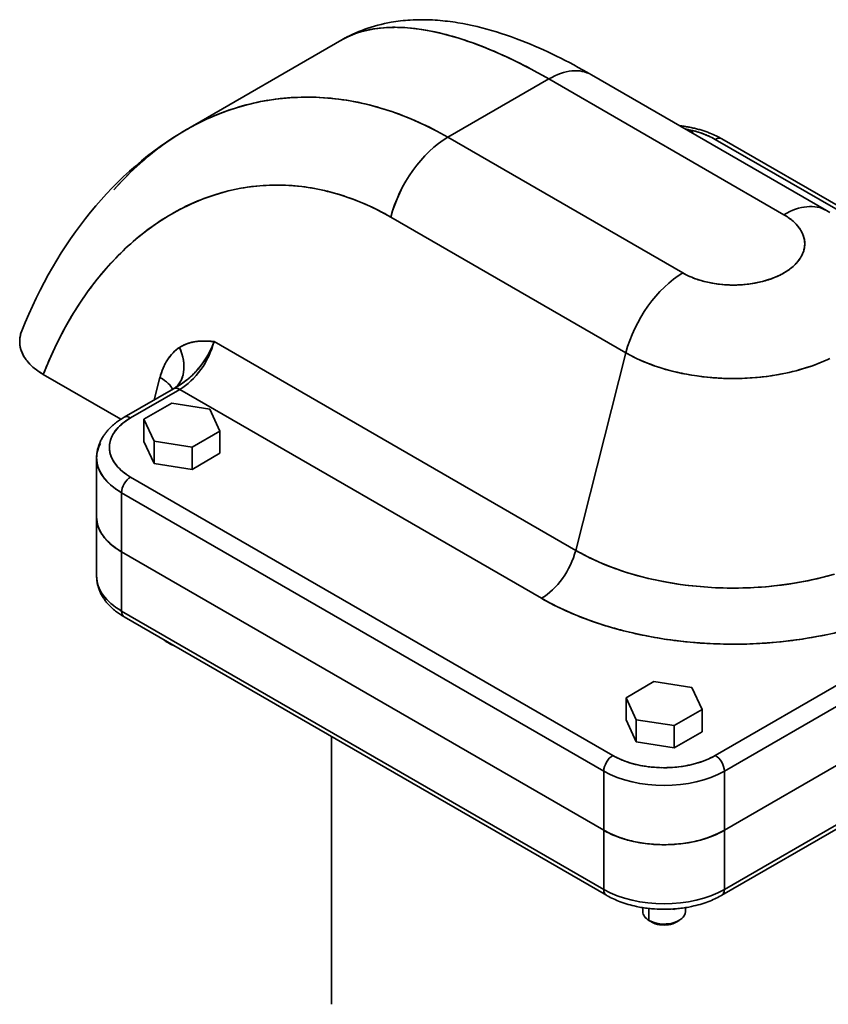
# Model space of a CAD drawing. Header units: inches. Extents: x 3928 to 5133, y 295 to 1597.
# Tile 11 of 12: x 4796 to 4986, y 1366 to 1597. Entities that reach past the tile are written whole.
import ezdxf

# ---------------------------------------------------------------- set-up
doc = ezdxf.new("R2010")
doc.units = ezdxf.units.IN
doc.header["$MEASUREMENT"] = 0

msp = doc.modelspace()

# ---------------------------------------------------------------- linework, layer by layer
at = {"color": 7, "lineweight": 35}
for p, q in [((4871.57, 1592.66), (4835.05, 1571.58)), ((4896.46, 1569.83), (4920.15, 1583.5)), ((4896.46, 1569.83), (4920.15, 1583.5)), ((4920.15, 1583.5), (4975.3, 1551.66)), ((4920.15, 1583.5), (4975.3, 1551.66)), ((4985.3, 1552.65), (4930.15, 1584.49)), ((4896.46, 1569.83), (4951.62, 1537.99)), ((4951.62, 1537.99), (4896.46, 1569.83)), ((4959.22, 1569.32), (5072.35, 1504)), ((5072.35, 1504), (4959.22, 1569.32)), ((5073.85, 1504.15), (4960.72, 1569.47)), ((4883.09, 1551.1), (4938.25, 1519.25)), ((4883.09, 1551.1), (4938.25, 1519.25)), ((4841.61, 1521.9), (4926.46, 1472.91)), ((4926.46, 1472.91), (4841.61, 1521.9)), ((4926.46, 1472.91), (4938.25, 1519.25)), ((4938.25, 1519.25), (4926.46, 1472.91)), ((4819.77, 1503.68), (4801.54, 1514.2)), ((4819.77, 1503.68), (4801.54, 1514.2)), ((4833.58, 1510.66), (4918.44, 1461.67)), ((4918.44, 1461.67), (4833.58, 1510.66)), ((4822.04, 1490.12), (4935.18, 1424.8)), ((4822.04, 1490.12), (4935.18, 1424.8)), ((4959.22, 1424.8), (5072.35, 1490.12)), ((4959.22, 1424.8), (5072.35, 1490.12)), ((4819.92, 1486.44), (4933.05, 1421.12)), ((4933.05, 1421.12), (4819.92, 1486.44)), ((4961.34, 1421.12), (5074.48, 1486.44)), ((5074.48, 1486.44), (4961.34, 1421.12)), ((4819.92, 1472.56), (4933.05, 1407.24)), ((4933.05, 1407.24), (4819.92, 1472.56)), ((4933.05, 1407.24), (4819.92, 1472.56)), ((4933.05, 1407.24), (4819.92, 1472.56)), ((4961.34, 1407.24), (5074.48, 1472.56)), ((5074.48, 1472.56), (4961.34, 1407.24)), ((5074.48, 1472.56), (4961.34, 1407.24)), ((5074.48, 1472.56), (4961.34, 1407.24)), ((4819.92, 1458.68), (4933.05, 1393.36)), ((4933.05, 1393.36), (4819.92, 1458.68)), ((4961.34, 1393.36), (5074.48, 1458.68)), ((5074.48, 1458.68), (4961.34, 1393.36)), ((4933.68, 1391.99), (4820.54, 1457.31)), ((5073.85, 1457.31), (4960.72, 1391.99)), ((4869.2, 1429.22), (4869.2, 1366.42))]:
    msp.add_line(p, q, dxfattribs=at)
at = {"color": 7, "lineweight": 35, "ltscale": 0.029754}
for p, q in [((4953.73, 1571.37), (4952.55, 1571.56)), ((4952.55, 1571.56), (4953.73, 1571.37))]:
    msp.add_line(p, q, dxfattribs=at)
at = {"color": 7, "lineweight": 35, "ltscale": 0.018714}
for p, q in [((4954.04, 1570.7), (4953.73, 1571.37)), ((4953.73, 1571.37), (4954.04, 1570.7))]:
    msp.add_line(p, q, dxfattribs=at)
at = {"color": 7, "lineweight": 35, "ltscale": 0.017853}
msp.add_line((4841.61, 1521.9), (4840.89, 1521.95), dxfattribs=at)
at = {"color": 7, "lineweight": 35, "ltscale": 0.135831}
msp.add_line((4828.92, 1513.48), (4827.58, 1508.21), dxfattribs=at)
msp.add_line((4828.92, 1513.48), (4827.58, 1508.21), dxfattribs=at)
at = {"color": 7, "lineweight": 35, "ltscale": 0.333275}
msp.add_line((4832.08, 1510.81), (4820.54, 1504.15), dxfattribs=at)
at = {"color": 7, "lineweight": 35, "ltscale": 0.333274}
for p, q in [((4822.04, 1504), (4833.58, 1510.66)), ((4833.58, 1510.66), (4822.04, 1504))]:
    msp.add_line(p, q, dxfattribs=at)
at = {"color": 7, "lineweight": 35, "ltscale": 0.003767}
msp.add_line((4832.08, 1510.81), (4832.21, 1510.89), dxfattribs=at)
at = {"color": 7, "lineweight": 35, "ltscale": 0.00095}
msp.add_line((4832.21, 1510.89), (4832.25, 1510.91), dxfattribs=at)
at = {"color": 7, "lineweight": 35, "ltscale": 0.001032}
msp.add_line((4832.45, 1511.06), (4832.43, 1511.03), dxfattribs=at)
at = {"color": 7, "lineweight": 35, "ltscale": 0.188562}
for p, q in [((4831.67, 1507.44), (4825.14, 1503.66)), ((4825.14, 1503.66), (4831.67, 1507.44)), ((4836.45, 1497.13), (4842.98, 1500.9)), ((4842.98, 1500.9), (4836.45, 1497.13)), ((4944.81, 1442.12), (4938.27, 1438.34)), ((4938.27, 1438.34), (4944.81, 1442.12)), ((4949.59, 1431.81), (4956.12, 1435.58)), ((4956.12, 1435.58), (4949.59, 1431.81)), ((4949.59, 1426.59), (4956.12, 1430.36)), ((4949.59, 1426.59), (4956.12, 1430.36))]:
    msp.add_line(p, q, dxfattribs=at)
at = {"color": 7, "lineweight": 35, "ltscale": 0.225725}
for p, q in [((4840.59, 1506.05), (4831.67, 1507.44)), ((4831.67, 1507.44), (4840.59, 1506.05)), ((4827.53, 1498.51), (4836.45, 1497.13)), ((4836.45, 1497.13), (4827.53, 1498.51)), ((4827.53, 1493.29), (4836.45, 1491.91)), ((4827.53, 1493.29), (4836.45, 1491.91)), ((4953.73, 1440.74), (4944.81, 1442.12)), ((4944.81, 1442.12), (4953.73, 1440.74)), ((4940.66, 1433.19), (4949.59, 1431.81)), ((4949.59, 1431.81), (4940.66, 1433.19)), ((4940.66, 1427.97), (4949.59, 1426.59)), ((4940.66, 1427.97), (4949.59, 1426.59))]:
    msp.add_line(p, q, dxfattribs=at)
at = {"color": 7, "lineweight": 35, "ltscale": 0.141982}
for p, q in [((4842.98, 1500.9), (4840.59, 1506.05)), ((4840.59, 1506.05), (4842.98, 1500.9)), ((4825.14, 1503.66), (4827.53, 1498.51)), ((4827.53, 1498.51), (4825.14, 1503.66))]:
    msp.add_line(p, q, dxfattribs=at)
at = {"color": 7, "lineweight": 35, "ltscale": 0.130637}
for p, q in [((4825.14, 1498.44), (4825.14, 1503.66)), ((4825.14, 1503.66), (4825.14, 1498.44))]:
    msp.add_line(p, q, dxfattribs=at)
at = {"color": 7, "lineweight": 35, "ltscale": 0.13064}
for p, q in [((4842.98, 1495.68), (4842.98, 1500.9)), ((4842.98, 1500.9), (4842.98, 1495.68)), ((4827.53, 1493.29), (4827.53, 1498.51)), ((4827.53, 1498.51), (4827.53, 1493.29)), ((4938.27, 1433.12), (4938.27, 1438.34)), ((4938.27, 1438.34), (4938.27, 1433.12))]:
    msp.add_line(p, q, dxfattribs=at)
at = {"color": 7, "lineweight": 35, "ltscale": 0.141984}
for p, q in [((4825.14, 1498.44), (4827.53, 1493.29)), ((4825.14, 1498.44), (4827.53, 1493.29)), ((4956.12, 1435.58), (4953.73, 1440.74)), ((4953.73, 1440.74), (4956.12, 1435.58)), ((4938.27, 1438.34), (4940.66, 1433.19)), ((4940.66, 1433.19), (4938.27, 1438.34))]:
    msp.add_line(p, q, dxfattribs=at)
at = {"color": 7, "lineweight": 35, "ltscale": 0.130641}
for p, q in [((4836.45, 1491.91), (4836.45, 1497.13)), ((4836.45, 1497.13), (4836.45, 1491.91))]:
    msp.add_line(p, q, dxfattribs=at)
at = {"color": 7, "lineweight": 35, "ltscale": 0.347009}
for p, q in [((4814.06, 1480.73), (4814.06, 1494.61)), ((4819.92, 1472.56), (4819.92, 1458.68)), ((4819.92, 1458.68), (4819.92, 1472.56))]:
    msp.add_line(p, q, dxfattribs=at)
at = {"color": 7, "lineweight": 35, "ltscale": 0.188563}
msp.add_line((4836.45, 1491.91), (4842.98, 1495.68), dxfattribs=at)
msp.add_line((4836.45, 1491.91), (4842.98, 1495.68), dxfattribs=at)
at = {"color": 7, "lineweight": 35, "ltscale": 0.347012}
for p, q in [((4819.92, 1486.44), (4819.92, 1472.56)), ((4819.92, 1472.56), (4819.92, 1486.44)), ((4814.06, 1466.85), (4814.06, 1480.73))]:
    msp.add_line(p, q, dxfattribs=at)
at = {"color": 7, "lineweight": 35, "ltscale": 0.00321}
msp.add_line((4830.52, 1451.42), (4830.52, 1451.54), dxfattribs=at)
msp.add_line((4830.52, 1451.42), (4830.52, 1451.54), dxfattribs=at)
at = {"color": 7, "lineweight": 35, "ltscale": 0.020412}
for p, q in [((4830.52, 1451.42), (4831.23, 1451.01)), ((4831.23, 1451.01), (4830.52, 1451.42))]:
    msp.add_line(p, q, dxfattribs=at)
at = {"color": 7, "lineweight": 35, "ltscale": 0.130638}
for p, q in [((4956.12, 1430.36), (4956.12, 1435.58)), ((4956.12, 1435.58), (4956.12, 1430.36)), ((4940.66, 1427.97), (4940.66, 1433.19)), ((4940.66, 1433.19), (4940.66, 1427.97)), ((4949.59, 1426.59), (4949.59, 1431.81)), ((4949.59, 1431.81), (4949.59, 1426.59))]:
    msp.add_line(p, q, dxfattribs=at)
at = {"color": 7, "lineweight": 35, "ltscale": 0.141983}
msp.add_line((4938.27, 1433.12), (4940.66, 1427.97), dxfattribs=at)
msp.add_line((4938.27, 1433.12), (4940.66, 1427.97), dxfattribs=at)
at = {"color": 7, "lineweight": 35, "ltscale": 0.347011}
for p, q in [((4933.05, 1407.24), (4933.05, 1421.12)), ((4933.05, 1407.24), (4933.05, 1421.12)), ((4961.34, 1421.12), (4961.34, 1407.24)), ((4961.34, 1407.24), (4961.34, 1421.12)), ((4933.05, 1393.36), (4933.05, 1407.24)), ((4933.05, 1393.36), (4933.05, 1407.24)), ((4961.34, 1407.24), (4961.34, 1393.36)), ((4961.34, 1393.36), (4961.34, 1407.24))]:
    msp.add_line(p, q, dxfattribs=at)
at = {"color": 7, "lineweight": 35, "ltscale": 0.024188}
for p, q in [((4942.2, 1389.1), (4942.2, 1388.14)), ((4952.2, 1389.1), (4952.2, 1388.14))]:
    msp.add_line(p, q, dxfattribs=at)
at = {"color": 7, "lineweight": 35, "ltscale": 0.070277}
msp.add_line((4943.66, 1386.1), (4943.66, 1388.91), dxfattribs=at)
msp.add_line((4943.66, 1386.1), (4943.66, 1388.91), dxfattribs=at)
at = {"color": 7, "lineweight": 35, "ltscale": 0.01142}
for p, q in [((4949.59, 1388.7), (4949.14, 1388.77)), ((4949.14, 1388.77), (4949.59, 1388.7))]:
    msp.add_line(p, q, dxfattribs=at)
at = {"color": 7, "lineweight": 35, "ltscale": 0.002516}
for p, q in [((4949.59, 1388.8), (4949.59, 1388.7)), ((4949.59, 1388.7), (4949.59, 1388.8))]:
    msp.add_line(p, q, dxfattribs=at)
at = {"color": 7, "lineweight": 35, "ltscale": 0.004398}
for p, q in [((4949.74, 1388.79), (4949.59, 1388.7)), ((4949.59, 1388.7), (4949.74, 1388.79))]:
    msp.add_line(p, q, dxfattribs=at)
at = {"color": 7, "lineweight": 35, "ltscale": 0.020414}
for p, q in [((4943.66, 1386.1), (4944.37, 1385.69)), ((4944.37, 1385.69), (4943.66, 1386.1)), ((4950.73, 1386.1), (4950.02, 1385.69))]:
    msp.add_line(p, q, dxfattribs=at)
at = {"color": 7, "lineweight": 35}
for points in [[(4871.56, 1592.66), (4872.21, 1593.02), (4872.88, 1593.37), (4873.54, 1593.71), (4874.21, 1594.03), (4874.89, 1594.34), (4875.57, 1594.62), (4876.26, 1594.9), (4876.95, 1595.16), (4877.71, 1595.42), (4878.48, 1595.67), (4879.25, 1595.9), (4880.03, 1596.12), (4880.8, 1596.31), (4881.58, 1596.49), (4882.36, 1596.65), (4883.14, 1596.8), (4883.7, 1596.89), (4884.26, 1596.98), (4884.82, 1597.05), (4885.39, 1597.12), (4885.95, 1597.18), (4886.51, 1597.24), (4887.07, 1597.28), (4887.63, 1597.32), (4888.35, 1597.36), (4889.07, 1597.39), (4889.79, 1597.4), (4890.51, 1597.41), (4891.1, 1597.4), (4891.7, 1597.39), (4892.29, 1597.37), (4892.88, 1597.34), (4893.47, 1597.31), (4894.06, 1597.27), (4894.66, 1597.22), (4895.25, 1597.16), (4895.84, 1597.1), (4896.42, 1597.03), (4897.01, 1596.96), (4897.6, 1596.88), (4898.19, 1596.79), (4898.78, 1596.7), (4899.95, 1596.5), (4901.08, 1596.28), (4902.21, 1596.04), (4903.34, 1595.78), (4904.47, 1595.49), (4905.6, 1595.19), (4906.73, 1594.87), (4907.86, 1594.53), (4909, 1594.18), (4910.2, 1593.78), (4911.4, 1593.36), (4912.6, 1592.92), (4913.8, 1592.46), (4914.81, 1592.06), (4915.82, 1591.64), (4916.84, 1591.21), (4917.85, 1590.77), (4918.87, 1590.32), (4919.89, 1589.85), (4920.9, 1589.37), (4921.93, 1588.88), (4922.95, 1588.37), (4923.97, 1587.86), (4925, 1587.33), (4926.02, 1586.78), (4927.05, 1586.23), (4928.08, 1585.66), (4929.11, 1585.08), (4930.14, 1584.49)], [(4871.5, 1592.62), (4871.99, 1592.9), (4872.5, 1593.16), (4873.02, 1593.41), (4873.55, 1593.65), (4874.08, 1593.88), (4874.63, 1594.09), (4875.19, 1594.29), (4875.68, 1594.45), (4876.19, 1594.6), (4876.7, 1594.74), (4877.22, 1594.87), (4877.68, 1594.98), (4878.15, 1595.07), (4878.63, 1595.16), (4878.99, 1595.23), (4879.35, 1595.28), (4880.02, 1595.38), (4880.7, 1595.45), (4881.38, 1595.52), (4882.08, 1595.56), (4882.78, 1595.6), (4883.49, 1595.62), (4884.07, 1595.62), (4884.65, 1595.61), (4885.23, 1595.6), (4885.67, 1595.58), (4886.11, 1595.56), (4887.01, 1595.5), (4887.91, 1595.42), (4888.83, 1595.31), (4889.75, 1595.19), (4890.68, 1595.05), (4891.61, 1594.89), (4892.56, 1594.71), (4893.51, 1594.52), (4894.47, 1594.3), (4895.32, 1594.1), (4896.17, 1593.88), (4897.02, 1593.65), (4897.88, 1593.4), (4898.45, 1593.23), (4899.03, 1593.06), (4900.19, 1592.69), (4901.25, 1592.33), (4902.32, 1591.95), (4903.4, 1591.56), (4904.48, 1591.14), (4905.56, 1590.71), (4906.65, 1590.26), (4907.3, 1589.99), (4907.96, 1589.7), (4909.27, 1589.12), (4910.58, 1588.52), (4911.9, 1587.89), (4913.27, 1587.21), (4914.64, 1586.51), (4916.02, 1585.79), (4917.39, 1585.05), (4918.77, 1584.29), (4920.15, 1583.5)], [(4960.72, 1569.47), (4960.4, 1569.65), (4960.08, 1569.82), (4959.75, 1569.99), (4959.41, 1570.16), (4959.06, 1570.32), (4958.7, 1570.48), (4958.34, 1570.64), (4957.96, 1570.79), (4957.7, 1570.9), (4957.44, 1571), (4957.21, 1571.08), (4956.98, 1571.16), (4956.75, 1571.24), (4956.52, 1571.32), (4956.28, 1571.39), (4956.04, 1571.47), (4955.8, 1571.54), (4955.56, 1571.61), (4955.31, 1571.68), (4955.06, 1571.75), (4954.81, 1571.81), (4954.56, 1571.87), (4954.31, 1571.94), (4954.05, 1571.99), (4953.79, 1572.05), (4953.54, 1572.11), (4953.27, 1572.16), (4953.01, 1572.21), (4952.75, 1572.26), (4952.48, 1572.3), (4952.21, 1572.35), (4951.95, 1572.39), (4951.67, 1572.43), (4951.4, 1572.47), (4951.13, 1572.5), (4950.86, 1572.53)], [(4985.3, 1552.65), (4985.7, 1552.41), (4986.1, 1552.17)], [(4951.62, 1537.99), (4952.01, 1537.77), (4952.42, 1537.56), (4952.83, 1537.35), (4953.26, 1537.16), (4953.69, 1536.97), (4954.14, 1536.79), (4954.59, 1536.62), (4955.09, 1536.45), (4955.6, 1536.29), (4956.11, 1536.14), (4956.64, 1535.99), (4957.02, 1535.9), (4957.4, 1535.81), (4957.79, 1535.73), (4958.08, 1535.67), (4958.37, 1535.61), (4958.67, 1535.56), (4958.96, 1535.51), (4959.56, 1535.42), (4960.16, 1535.35), (4960.76, 1535.28), (4961.37, 1535.23), (4961.97, 1535.19), (4962.58, 1535.17), (4963.18, 1535.16), (4963.79, 1535.16), (4964.4, 1535.17), (4965, 1535.2), (4965.61, 1535.24), (4966.21, 1535.29), (4966.81, 1535.35), (4967.41, 1535.43), (4968, 1535.52), (4968.58, 1535.62), (4968.87, 1535.67), (4969.16, 1535.73), (4969.55, 1535.82), (4969.93, 1535.91), (4970.31, 1536), (4970.78, 1536.13), (4971.26, 1536.27), (4971.73, 1536.42), (4972.18, 1536.57), (4972.64, 1536.74), (4973.08, 1536.91), (4973.52, 1537.09), (4973.97, 1537.3), (4974.41, 1537.51), (4974.62, 1537.62), (4974.83, 1537.73), (4975.11, 1537.88), (4975.39, 1538.04), (4975.65, 1538.2), (4975.98, 1538.4), (4976.3, 1538.62), (4976.6, 1538.83), (4976.9, 1539.06), (4977.19, 1539.29), (4977.46, 1539.52), (4977.73, 1539.76), (4977.98, 1540.01), (4978.22, 1540.26), (4978.45, 1540.51), (4978.66, 1540.77), (4978.86, 1541.03), (4979.05, 1541.3), (4979.14, 1541.43), (4979.23, 1541.57), (4979.31, 1541.71), (4979.39, 1541.84), (4979.5, 1542.05), (4979.6, 1542.26), (4979.7, 1542.47), (4979.79, 1542.68), (4979.88, 1542.94), (4979.97, 1543.2), (4980.04, 1543.46), (4980.1, 1543.73), (4980.14, 1543.99), (4980.18, 1544.25), (4980.2, 1544.52), (4980.2, 1544.79), (4980.2, 1545.05), (4980.18, 1545.32), (4980.15, 1545.58), (4980.11, 1545.82), (4980.07, 1546.06), (4980.01, 1546.3), (4979.94, 1546.54), (4979.86, 1546.78), (4979.77, 1547.02), (4979.68, 1547.23), (4979.58, 1547.44), (4979.47, 1547.65), (4979.36, 1547.85), (4979.28, 1547.99), (4979.2, 1548.13), (4979.02, 1548.4), (4978.83, 1548.66), (4978.63, 1548.91), (4978.42, 1549.16), (4978.2, 1549.41), (4977.97, 1549.65), (4977.72, 1549.89), (4977.46, 1550.12), (4977.23, 1550.32), (4976.99, 1550.52), (4976.74, 1550.71), (4976.48, 1550.9), (4976.31, 1551.02), (4976.13, 1551.14), (4975.76, 1551.38), (4975.38, 1551.61), (4975.3, 1551.66)], [(4828.92, 1513.48), (4829.01, 1513.81), (4829.1, 1514.14), (4829.21, 1514.47), (4829.32, 1514.79), (4829.43, 1515.11), (4829.49, 1515.27), (4829.56, 1515.43), (4829.64, 1515.64), (4829.73, 1515.85), (4829.83, 1516.05), (4829.96, 1516.33), (4830.09, 1516.59), (4830.23, 1516.86), (4830.38, 1517.12), (4830.53, 1517.37), (4830.69, 1517.63), (4830.86, 1517.87), (4831.03, 1518.11), (4831.11, 1518.23), (4831.2, 1518.35), (4831.37, 1518.56), (4831.54, 1518.77), (4831.72, 1518.97), (4831.9, 1519.17), (4832.09, 1519.36), (4832.29, 1519.55), (4832.48, 1519.73), (4832.58, 1519.82), (4832.69, 1519.91), (4832.79, 1519.99), (4832.89, 1520.07), (4833.05, 1520.19), (4833.21, 1520.31), (4833.37, 1520.42), (4833.54, 1520.53)], [(4841.61, 1521.9), (4841.48, 1521.55), (4841.35, 1521.2), (4841.21, 1520.86), (4841.06, 1520.51), (4840.9, 1520.17), (4840.74, 1519.82), (4840.57, 1519.48), (4840.39, 1519.15), (4840.21, 1518.81), (4840.02, 1518.48), (4839.83, 1518.15), (4839.62, 1517.83), (4839.42, 1517.51), (4839.2, 1517.19), (4838.98, 1516.88), (4838.76, 1516.57), (4838.53, 1516.26), (4838.31, 1515.99), (4838.09, 1515.72), (4837.87, 1515.46), (4837.64, 1515.2), (4837.41, 1514.94), (4837.17, 1514.69), (4836.94, 1514.44), (4836.72, 1514.23), (4836.51, 1514.02), (4836.29, 1513.82), (4836.07, 1513.62), (4835.92, 1513.49), (4835.77, 1513.36), (4835.62, 1513.23), (4835.47, 1513.11), (4835.17, 1512.86), (4834.87, 1512.63), (4834.57, 1512.41), (4834.26, 1512.19), (4833.96, 1511.98), (4833.66, 1511.78), (4833.36, 1511.58), (4833.13, 1511.44), (4832.91, 1511.31), (4832.61, 1511.13), (4832.03, 1510.78)], [(4833.54, 1520.53), (4833.76, 1520.67), (4833.97, 1520.79), (4834.19, 1520.91), (4834.41, 1521.02), (4834.63, 1521.13), (4834.85, 1521.22), (4835.02, 1521.3), (4835.2, 1521.36), (4835.38, 1521.43), (4835.5, 1521.47), (4835.63, 1521.51), (4835.76, 1521.55), (4835.89, 1521.59), (4836.15, 1521.66), (4836.4, 1521.72), (4836.65, 1521.78), (4836.89, 1521.82), (4837.13, 1521.86), (4837.39, 1521.9), (4837.65, 1521.93), (4837.89, 1521.96), (4838.07, 1521.97), (4838.25, 1521.98), (4838.43, 1521.99), (4838.6, 1522), (4838.79, 1522.01), (4838.97, 1522.01), (4839.33, 1522.01), (4839.68, 1522), (4840.01, 1521.99), (4840.34, 1521.98), (4840.77, 1521.96), (4841.05, 1521.94), (4841.61, 1521.9)], [(4986.11, 1517.91), (4985.65, 1517.7), (4984.71, 1517.28), (4983.76, 1516.89), (4982.79, 1516.51), (4981.81, 1516.16), (4980.81, 1515.83), (4979.95, 1515.56), (4979.08, 1515.31), (4978.21, 1515.07), (4977.32, 1514.84), (4976.53, 1514.66), (4975.74, 1514.48), (4974.94, 1514.32), (4974.34, 1514.21), (4973.73, 1514.1), (4972.57, 1513.91), (4971.4, 1513.74), (4970.23, 1513.6), (4969.05, 1513.48), (4967.87, 1513.38), (4966.69, 1513.31), (4965.5, 1513.26), (4964.31, 1513.23), (4963.12, 1513.23), (4961.93, 1513.24), (4960.75, 1513.28), (4959.56, 1513.35), (4958.38, 1513.43), (4957.2, 1513.54), (4956.02, 1513.68), (4954.85, 1513.83), (4953.68, 1514.01), (4952.53, 1514.22), (4951.38, 1514.44), (4950.25, 1514.69), (4949.13, 1514.96), (4948.01, 1515.26), (4947.46, 1515.41), (4946.91, 1515.58), (4946, 1515.86), (4945.11, 1516.16), (4944.22, 1516.48), (4943.34, 1516.82), (4942.47, 1517.17), (4941.62, 1517.54), (4940.75, 1517.94), (4939.9, 1518.36), (4939.06, 1518.8), (4938.25, 1519.25)], [(4938.25, 1519.25), (4938.67, 1519.01), (4939.1, 1518.78), (4939.54, 1518.55), (4939.98, 1518.32), (4940.88, 1517.88), (4941.8, 1517.46), (4942.73, 1517.06), (4943.69, 1516.68), (4944.66, 1516.32), (4945.65, 1515.98), (4946.66, 1515.65), (4947.57, 1515.38), (4948.5, 1515.12), (4949.43, 1514.88), (4950.38, 1514.66), (4951.33, 1514.45), (4951.92, 1514.33), (4952.52, 1514.22), (4953.13, 1514.11), (4953.74, 1514), (4954.96, 1513.82), (4956.19, 1513.66), (4957.42, 1513.52), (4958.67, 1513.41), (4959.91, 1513.33), (4961.16, 1513.27), (4962.42, 1513.23), (4963.67, 1513.22), (4964.92, 1513.24), (4966.17, 1513.28), (4967.42, 1513.35), (4968.67, 1513.45), (4969.91, 1513.56), (4971.14, 1513.71), (4972.37, 1513.88), (4973.59, 1514.07), (4974.2, 1514.18), (4974.8, 1514.29), (4975.8, 1514.5), (4976.79, 1514.72), (4977.77, 1514.96), (4978.74, 1515.21), (4979.7, 1515.48), (4980.65, 1515.78), (4981.19, 1515.95), (4981.72, 1516.13), (4982.25, 1516.32), (4982.77, 1516.51), (4983.55, 1516.8), (4984.32, 1517.11), (4985.07, 1517.44), (4985.81, 1517.77)], [(4833.58, 1510.66), (4833.46, 1510.73), (4833.34, 1510.79), (4833.28, 1510.81), (4833.22, 1510.84), (4833.16, 1510.86), (4833.1, 1510.88), (4833, 1510.91), (4832.9, 1510.93), (4832.8, 1510.94), (4832.71, 1510.95), (4832.61, 1510.95), (4832.52, 1510.95), (4832.42, 1510.93), (4832.33, 1510.91), (4832.25, 1510.89), (4832.16, 1510.85), (4832.08, 1510.81)], [(4820.54, 1504.15), (4820.31, 1504.01), (4820.08, 1503.87), (4819.85, 1503.73), (4819.62, 1503.58), (4819.4, 1503.43), (4819.18, 1503.28), (4818.96, 1503.12), (4818.74, 1502.96), (4818.5, 1502.77), (4818.26, 1502.58), (4818.03, 1502.39), (4817.8, 1502.19), (4817.63, 1502.04), (4817.47, 1501.89), (4817.31, 1501.73), (4817.15, 1501.57), (4816.99, 1501.41), (4816.84, 1501.24), (4816.69, 1501.08), (4816.54, 1500.91), (4816.41, 1500.75), (4816.28, 1500.59), (4816.15, 1500.43), (4816.03, 1500.27), (4815.91, 1500.1), (4815.79, 1499.94), (4815.68, 1499.77), (4815.57, 1499.59), (4815.42, 1499.36), (4815.28, 1499.12), (4815.17, 1498.93), (4815.07, 1498.73), (4814.97, 1498.53), (4814.88, 1498.33), (4814.79, 1498.13), (4814.71, 1497.92), (4814.63, 1497.71), (4814.55, 1497.5), (4814.5, 1497.36), (4814.46, 1497.22), (4814.42, 1497.08), (4814.38, 1496.94), (4814.34, 1496.8), (4814.3, 1496.66), (4814.27, 1496.51), (4814.24, 1496.37), (4814.2, 1496.19), (4814.17, 1496.01), (4814.15, 1495.84), (4814.12, 1495.66), (4814.1, 1495.49), (4814.09, 1495.31), (4814.07, 1495.14), (4814.07, 1494.96), (4814.06, 1494.78), (4814.06, 1494.61)], [(4815.58, 1476.31), (4815.43, 1476.52), (4815.29, 1476.73), (4815.16, 1476.95), (4815.04, 1477.16), (4814.92, 1477.38), (4814.81, 1477.59), (4814.71, 1477.81), (4814.61, 1478.03), (4814.52, 1478.25), (4814.44, 1478.48)], [(4817.43, 1474.31), (4817.19, 1474.52), (4816.96, 1474.74), (4816.74, 1474.96), (4816.52, 1475.17), (4816.32, 1475.4), (4816.22, 1475.51), (4816.12, 1475.62), (4815.98, 1475.79), (4815.84, 1475.96), (4815.71, 1476.13), (4815.58, 1476.31)], [(4987.21, 1467.36), (4985.71, 1466.93), (4984.19, 1466.54), (4983.04, 1466.26), (4981.88, 1466), (4980.72, 1465.76), (4979.85, 1465.58), (4978.97, 1465.42), (4977.2, 1465.13), (4975.42, 1464.87), (4973.63, 1464.64), (4971.84, 1464.46), (4970.04, 1464.31), (4968.25, 1464.19), (4966.46, 1464.12), (4964.67, 1464.07), (4962.88, 1464.07), (4961.08, 1464.1), (4959.29, 1464.16), (4957.5, 1464.26), (4955.72, 1464.4), (4953.94, 1464.57), (4952.17, 1464.78), (4950.41, 1465.02), (4948.66, 1465.3), (4946.92, 1465.61), (4945.19, 1465.97), (4944.33, 1466.16), (4943.48, 1466.35), (4942.35, 1466.63), (4941.22, 1466.93), (4940.1, 1467.24), (4938.65, 1467.68), (4937.21, 1468.14), (4935.78, 1468.64), (4934.38, 1469.16), (4933, 1469.71), (4931.64, 1470.29), (4930.3, 1470.91), (4928.99, 1471.55), (4928.35, 1471.88), (4927.71, 1472.22), (4927.08, 1472.56), (4926.46, 1472.91)], [(4926.46, 1472.91), (4927.52, 1472.32), (4928.6, 1471.75), (4929.7, 1471.2), (4930.82, 1470.66), (4931.96, 1470.15), (4932.93, 1469.74), (4933.91, 1469.34), (4934.9, 1468.96), (4935.65, 1468.68), (4936.41, 1468.42), (4937.94, 1467.9), (4939.49, 1467.42), (4941.07, 1466.97), (4942.66, 1466.55), (4944.27, 1466.17), (4945.89, 1465.82), (4947.53, 1465.5), (4948.42, 1465.34), (4949.31, 1465.19), (4951.09, 1464.92), (4952.89, 1464.69), (4954.7, 1464.49), (4956.52, 1464.33), (4958.34, 1464.21), (4960.16, 1464.13), (4961.99, 1464.08), (4963.82, 1464.07), (4965.65, 1464.09), (4967.48, 1464.15), (4969.3, 1464.25), (4971.12, 1464.39), (4972.94, 1464.56), (4974.74, 1464.78), (4976.51, 1465.02), (4978.28, 1465.3), (4980.03, 1465.62), (4980.9, 1465.79), (4981.77, 1465.97), (4983.14, 1466.28), (4984.51, 1466.62), (4985.86, 1466.97)], [(4820.54, 1457.31), (4820.31, 1457.44), (4820.08, 1457.58), (4819.86, 1457.72), (4819.63, 1457.87), (4819.41, 1458.02), (4819.19, 1458.17), (4818.97, 1458.33), (4818.75, 1458.49), (4818.51, 1458.67), (4818.27, 1458.87), (4818.03, 1459.06), (4817.8, 1459.27), (4817.64, 1459.42), (4817.47, 1459.57), (4817.31, 1459.72), (4817.15, 1459.88), (4817, 1460.04), (4816.84, 1460.2), (4816.69, 1460.37), (4816.55, 1460.54), (4816.41, 1460.7), (4816.28, 1460.86), (4816.16, 1461.02), (4816.03, 1461.18), (4815.91, 1461.35), (4815.79, 1461.52), (4815.68, 1461.69), (4815.57, 1461.86), (4815.42, 1462.09), (4815.28, 1462.33), (4815.18, 1462.52), (4815.07, 1462.72), (4814.98, 1462.92), (4814.88, 1463.12), (4814.79, 1463.32), (4814.71, 1463.53), (4814.63, 1463.74), (4814.55, 1463.95), (4814.5, 1464.09), (4814.46, 1464.23), (4814.42, 1464.37), (4814.38, 1464.51), (4814.34, 1464.65), (4814.3, 1464.8), (4814.27, 1464.94), (4814.24, 1465.09), (4814.2, 1465.26), (4814.17, 1465.44), (4814.15, 1465.62), (4814.12, 1465.79), (4814.1, 1465.97), (4814.09, 1466.14), (4814.07, 1466.32), (4814.07, 1466.5), (4814.06, 1466.67), (4814.06, 1466.85)], [(4987.73, 1453.68), (4985.59, 1453.2), (4983.44, 1452.76), (4981.27, 1452.37), (4979.08, 1452.03), (4976.88, 1451.73), (4974.67, 1451.48), (4972.45, 1451.28), (4970.21, 1451.11), (4967.96, 1451), (4965.71, 1450.93), (4963.46, 1450.91), (4961.21, 1450.93), (4958.96, 1451), (4956.71, 1451.11), (4954.47, 1451.28), (4952.23, 1451.48), (4950, 1451.74), (4947.79, 1452.04), (4945.59, 1452.38), (4943.4, 1452.78), (4941.23, 1453.22), (4940.15, 1453.46), (4939.08, 1453.71), (4937.06, 1454.21), (4935.06, 1454.76), (4933.09, 1455.36), (4931.14, 1455.99), (4930.18, 1456.33), (4929.22, 1456.67), (4927.6, 1457.29), (4926, 1457.94), (4924.43, 1458.62), (4922.88, 1459.34), (4921.37, 1460.08), (4919.89, 1460.86), (4918.44, 1461.67)], [(4960.72, 1391.99), (4960.51, 1391.87), (4960.16, 1391.68), (4959.81, 1391.5), (4959.45, 1391.32), (4959.08, 1391.14), (4958.69, 1390.97), (4958.3, 1390.8), (4957.91, 1390.64), (4957.5, 1390.48), (4957.05, 1390.32), (4956.59, 1390.16), (4956.13, 1390.02), (4955.65, 1389.87), (4955.17, 1389.74), (4954.68, 1389.61), (4954.18, 1389.49), (4953.67, 1389.38), (4953.32, 1389.31), (4952.97, 1389.24), (4952.61, 1389.17), (4952.26, 1389.11), (4951.9, 1389.06), (4951.53, 1389.01), (4951.17, 1388.96), (4950.8, 1388.92), (4950.46, 1388.88), (4950.11, 1388.84), (4949.76, 1388.81), (4949.41, 1388.79), (4948.86, 1388.76), (4948.3, 1388.73), (4947.75, 1388.72), (4947.2, 1388.71), (4946.64, 1388.72), (4946.09, 1388.73), (4945.54, 1388.76), (4944.99, 1388.79), (4944.64, 1388.81), (4944.28, 1388.84), (4943.94, 1388.88), (4943.59, 1388.92), (4943.22, 1388.96), (4942.86, 1389.01), (4942.5, 1389.06), (4942.14, 1389.11), (4941.78, 1389.17), (4941.42, 1389.24), (4941.07, 1389.31), (4940.72, 1389.38), (4940.22, 1389.49), (4939.72, 1389.61), (4939.22, 1389.74), (4938.74, 1389.87), (4938.27, 1390.02), (4937.8, 1390.16), (4937.34, 1390.32), (4936.89, 1390.48), (4936.49, 1390.64), (4936.09, 1390.8), (4935.7, 1390.97), (4935.32, 1391.14), (4934.94, 1391.32), (4934.58, 1391.5), (4934.23, 1391.68), (4933.88, 1391.87), (4933.68, 1391.99)]]:
    msp.add_lwpolyline(points, dxfattribs=at)
for centre, radius, start, end in [((4881.58, 1575.21), 20.12, 108.9489, 119.8694), ((4863.4, 1523.21), 56.04, 99.4179, 113.5873), ((4947.57, 1545.71), 26.46, 78.1222, 79.9024), ((4947.69, 1546.31), 25.84, 75.9864, 79.9373), ((4948.38, 1548.96), 23.11, 69.6092, 76.0674), ((4949.4, 1551.75), 20.14, 65.847, 69.5383), ((4950.48, 1554.13), 17.52, 60.0958, 65.9037), ((4856.51, 1510.07), 48.55, 101.1037, 108.2046), ((4856.36, 1510.84), 47.77, 93.8906, 101.0954), ((4856.37, 1510.51), 48.09, 86.6857, 93.8817), ((4856.28, 1509.07), 49.54, 79.6027, 86.6777), ((4855.81, 1506.56), 52.09, 72.7407, 79.597), ((4857.1, 1508.3), 50.42, 108.2111, 115.1085), ((4854.73, 1503.08), 55.73, 66.1742, 72.7378), ((4858.35, 1505.65), 53.35, 115.1127, 121.7288), ((4852.84, 1498.81), 60.41, 59.9489, 66.1738), ((4860.42, 1502.3), 57.29, 121.73, 128.0135), ((4968.01, 1538.99), 14.62, 54.9123, 60.0755), ((4969.25, 1540.76), 12.46, 49.2152, 54.9261), ((4971.12, 1542.84), 9.66, 36.0197, 49.5575), ((4973.24, 1544.37), 7.05, 19.346, 36.0534), ((4863.42, 1498.46), 62.16, 128.0124, 133.9407), ((4974.45, 1544.81), 5.76, 0.0759, 19.1979), ((4867.37, 1494.36), 67.85, 133.9377, 139.5093), ((4974.44, 1544.84), 5.76, 340.6897, 359.803), ((4971.11, 1546.83), 9.68, 310.3609, 323.8821), ((4973.23, 1545.28), 7.06, 323.8478, 340.5417), ((4872.23, 1490.2), 74.26, 139.505, 144.7345), ((4968.61, 1549.73), 13.52, 299.6405, 310.4657), ((4960.07, 1552.66), 16.93, 240.0604, 244.7155), ((4961.55, 1555.89), 20.49, 244.8309, 253.0214), ((4962.56, 1558.98), 23.73, 252.8728, 256.5908), ((4964.63, 1558.01), 22.73, 283.2821, 290.9234), ((4966.31, 1553.71), 18.11, 290.8426, 299.7427), ((4963.04, 1560.98), 25.79, 256.5846, 260.0907), ((4963.29, 1562.43), 27.26, 260.0826, 263.4645), ((4963.45, 1563.77), 28.62, 263.4709, 270.0172), ((4963.47, 1563.78), 28.63, 269.9644, 276.5084), ((4963.74, 1561.67), 26.49, 276.4533, 283.3468), ((4877.89, 1486.18), 81.2, 144.7293, 149.6424), ((4884.17, 1482.5), 88.47, 149.6369, 154.2658), ((4802.48, 1521.92), 6.48, 177.3603, 197.1982), ((4802.39, 1521.91), 6.39, 177.2747, 187.231), ((4802.83, 1521.86), 6.83, 158.0552, 177.0203), ((4802.57, 1521.9), 6.56, 167.5237, 177.2373), ((4803.13, 1521.77), 7.14, 158.285, 167.495), ((4802.61, 1521.94), 6.61, 187.2703, 197.093), ((4803.21, 1522.13), 7.24, 197.1194, 206.3035), ((4890.82, 1479.29), 95.86, 154.2601, 158.6407), ((4838.29, 1513.16), 8.77, 122.8263, 135.9222), ((4838.37, 1512.95), 8.99, 102.9686, 122.5092), ((4838.77, 1511.36), 10.63, 96.7997, 103.1231), ((4839.04, 1509.06), 12.94, 92.3939, 96.7995), ((4839.2, 1505.3), 16.71, 89.4169, 92.4), ((4839.13, 1498.34), 23.67, 87.5116, 89.4177), ((4822.58, 1528.67), 20.2, 329.0561, 334.8412), ((4838.41, 1481.73), 40.3, 86.4608, 87.5097), ((4824.04, 1528), 18.6, 334.7981, 340.8561), ((4804.15, 1522.6), 8.29, 206.3153, 214.713), ((4805.38, 1523.45), 9.78, 214.7135, 222.3003), ((4841.44, 1510.69), 12.79, 147.1837, 157.0824), ((4839.6, 1511.89), 10.6, 135.8815, 147.2358), ((4822.16, 1528.92), 20.68, 322.8662, 329.0706), ((4806.8, 1524.74), 11.7, 222.2886, 228.972), ((4808.33, 1526.49), 14.02, 228.9573, 234.8449), ((4843.52, 1509.8), 15.05, 157.0281, 165.8485), ((4822.5, 1528.65), 20.25, 317.5955, 322.8894), ((4809.88, 1528.69), 16.72, 234.8315, 240.0836), ((4823.23, 1527.97), 19.26, 306.2614, 317.6161), ((4806.9, 1553.85), 49.87, 300.5049, 301.8948), ((4831.57, 1512.01), 1.29, 301.4977, 314.0367), ((4821.37, 1530.58), 22.46, 301.9202, 306.1541), ((4829.29, 1491.38), 14.55, 119.8804, 126.4549), ((4826.31, 1495.01), 9.85, 131.43, 142.8382), ((4827.93, 1493.24), 12.24, 126.5075, 131.6506), ((4823.53, 1496.85), 6.5, 155.1289, 162.5064), ((4824.5, 1496.38), 7.58, 142.8638, 154.9563), ((4822.73, 1497.06), 5.67, 176.6303, 186.217), ((4822.93, 1497.04), 5.87, 162.4279, 176.5374), ((4822.97, 1497.09), 5.91, 186.269, 197.14), ((4823.67, 1497.32), 6.65, 197.2112, 208.6858), ((4824.94, 1498.02), 8.11, 208.745, 220.0531), ((4826.76, 1499.56), 10.49, 220.0751, 230.6506), ((4828.95, 1502.21), 13.93, 230.6329, 240.2561), ((4820.78, 1480.73), 6.72, 180.0177, 189.7151), ((4820.93, 1480.74), 6.88, 180.1375, 199.2678), ((4821.16, 1480.8), 7.11, 189.7457, 199.0881), ((4821.89, 1481.06), 7.88, 199.1066, 207.8232), ((4822.93, 1481.61), 9.06, 207.8285, 215.7723), ((4824.21, 1482.53), 10.64, 215.7673, 222.9055), ((4825.65, 1483.86), 12.59, 222.8947, 229.2722), ((4827.15, 1485.6), 14.89, 229.2589, 234.9611), ((4827.9, 1486.57), 16.12, 229.4961, 240.3213), ((4828.63, 1487.71), 17.47, 234.9476, 240.0736), ((4950.6, 1517.52), 64.45, 240.0608, 244.7096), ((4954.49, 1525.71), 73.51, 244.6978, 248.9559), ((4957.69, 1533.99), 82.39, 248.9458, 252.8916), ((4960.13, 1541.89), 90.66, 252.8826, 256.584), ((4961.83, 1548.93), 97.9, 256.5759, 260.0917), ((4965.09, 1548.96), 97.94, 279.9038, 283.418), ((4832.42, 1454.77), 3.85, 226.1699, 240.5264), ((4832.42, 1454.77), 3.85, 226.1699, 240.5264), ((4833.3, 1456.29), 5.61, 240.3552, 251.4257), ((4833.3, 1456.29), 5.61, 240.3552, 251.4257), ((4833.49, 1454.98), 4.57, 240.4365, 252.7055), ((4833.38, 1454.76), 4.32, 240.2202, 249.1226), ((4833.68, 1455.52), 5.14, 248.9288, 252.3222), ((4962.84, 1554.67), 103.73, 260.0843, 263.4665), ((4963.32, 1558.73), 107.82, 263.4596, 266.7552), ((4963.45, 1560.84), 109.93, 266.7486, 270.0015), ((4963.47, 1560.82), 109.92, 269.9949, 273.248), ((4963.6, 1558.73), 107.82, 273.2415, 276.5369), ((4964.07, 1554.69), 103.75, 276.53, 279.9112), ((4943.91, 1439.99), 17.52, 240.0958, 245.9037), ((4945, 1442.36), 20.14, 245.847, 249.5383), ((4946.01, 1445.16), 23.11, 249.6092, 256.0674), ((4947.76, 1447.48), 25.51, 280.2069, 285.4694), ((4948.66, 1444.32), 22.23, 285.4212, 291.8281), ((4950.2, 1440.53), 18.13, 291.7482, 299.8191), ((4946.78, 1448.15), 26.2, 256.0103, 261.2947), ((4947.1, 1450.02), 28.09, 258.2439, 268.0107), ((4947.08, 1449.98), 28.05, 261.252, 264.0347), ((4947.18, 1450.97), 29.05, 264.0386, 268.891), ((4947.2, 1451.34), 29.41, 268.8747, 272.0739), ((4947.22, 1450.92), 28.99, 272.0645, 275.8283), ((4947.35, 1449.69), 27.76, 275.8113, 280.2359), ((4943.16, 1424.78), 20.24, 240.0609, 244.708), ((4943.78, 1426), 21.61, 240.2202, 249.1226), ((4950.61, 1426), 21.61, 290.8774, 299.7798), ((4951.24, 1424.78), 20.24, 295.292, 299.9391), ((4944.38, 1427.35), 23.09, 244.6966, 248.9536), ((4945.38, 1429.96), 25.88, 248.9435, 252.8886), ((4945.79, 1431.14), 27.13, 249.0412, 256.6882), ((4946.15, 1432.44), 28.48, 252.8796, 256.5806), ((4946.68, 1434.65), 30.75, 256.5725, 260.0885), ((4946.86, 1435.52), 31.64, 256.6233, 263.5252), ((4947.53, 1435.52), 31.64, 276.4748, 283.3767), ((4947.71, 1434.65), 30.75, 279.9115, 283.4275), ((4948.6, 1431.14), 27.13, 283.3118, 290.9588), ((4948.24, 1432.44), 28.48, 283.4194, 287.1204), ((4949.01, 1429.96), 25.88, 287.1114, 291.0565), ((4950.02, 1427.35), 23.09, 291.0464, 295.3034), ((4947, 1436.46), 32.58, 260.0811, 263.4642), ((4947.15, 1437.73), 33.86, 263.4574, 266.7546), ((4947.18, 1438.03), 34.17, 263.4699, 270.0261), ((4947.19, 1438.38), 34.52, 266.7481, 270.0032), ((4947.21, 1438.03), 34.17, 269.9739, 276.5301), ((4947.2, 1438.38), 34.52, 269.9968, 273.2519), ((4947.24, 1437.73), 33.86, 273.2453, 276.5426), ((4947.39, 1436.46), 32.58, 276.5358, 279.9189), ((4946.51, 1389.44), 4.32, 240.2202, 249.1226), ((4946.91, 1390.47), 5.43, 249.0412, 256.6882), ((4947.13, 1391.34), 6.33, 256.6233, 263.5252), ((4947.19, 1391.85), 6.83, 263.4699, 270.0261), ((4947.2, 1391.85), 6.83, 269.9739, 276.5301), ((4947.26, 1391.34), 6.33, 276.4748, 283.3767), ((4947.48, 1390.47), 5.43, 283.3118, 290.9588), ((4947.88, 1389.44), 4.32, 290.8774, 299.7798)]:
    msp.add_arc(centre, radius, start, end, dxfattribs=at)
for centre, major_axis, ratio, start_param, end_param in [((4945.2, 1501.87), (76.44, -88.79), 0.393364, 2.81683, 2.986897), ((4946.33, 1499.11), (77.57, -91.61), 0.391542, 2.654416, 2.823196), ((4946.7, 1496.68), (78.12, -94.04), 0.393593, 2.493022, 2.660344), ((4945.88, 1495.5), (77.94, -95.18), 0.400479, 2.326778, 2.492919), ((4874.55, 1467.37), (22.17, -110.79), 0.701431, 2.589105, 3.636841), ((4920.15, 1567.17), (-10, -17.32), 0.57735, 3.141558, 3.926991), ((4920.15, 1567.17), (-10, -17.32), 0.577374, 3.141652, 3.927058), ((4874.01, 1472.02), (22.01, -106.05), 0.716117, 2.933058, 3.112328), ((4874.6, 1473.2), (23.36, -104.71), 0.717308, 2.740324, 2.921599), ((4875.5, 1474.02), (24.9, -103.7), 0.714419, 2.545769, 2.728516), ((4874.6, 1467.3), (22.25, -110.85), 0.701285, 3.291801, 3.464678), ((4879.7, 1461.4), (22.38, -118.48), 0.75744, 3.400975, 4.015804), ((4947.16, 1562.35), (17.04, 0.02), 0.57756, 0.783994, 1.219205), ((4861.18, 1464.96), (9.82, -93.38), 0.713061, 2.663553, 4.083938), ((4896.46, 1553.5), (-10, -17.32), 0.57735, 3.926991, 5.166175), ((4896.47, 1553.5), (-10, -17.32), 0.577357, 3.926994, 5.166164), ((4959.22, 1566.87), (-1.5, -2.6), 0.57735, 3.141593, 3.926991), ((4959.22, 1566.87), (-1.5, -2.6), 0.57735, 3.141584, 3.926991), ((4877.07, 1462.73), (25.85, -115.2), 0.68992, 3.442528, 3.610133), ((4975.3, 1535.33), (-10, -17.32), 0.577374, 3.14158, 3.927058), ((4975.3, 1535.33), (-10, -17.32), 0.57735, 3.141558, 3.926991), ((4951.62, 1521.66), (-10, -17.32), 0.577358, 3.926995, 5.166165), ((4951.62, 1521.66), (-10, -17.32), 0.57735, 3.926991, 5.166175), ((4815.62, 1522.16), (19.61, 0.37), 0.568793, 3.30269, 3.501776), ((4826.85, 1519.33), (5.39, -8.42), 0.650115, 6.26334, 7.591743), ((4826.85, 1519.33), (5.39, -8.42), 0.650115, 6.283173, 7.591738), ((4833.58, 1520.46), (-6, -10.39), 0.57735, 0.785398, 2.024582), ((4833.58, 1520.46), (-6, -10.39), 0.57735, 0.785398, 2.024582), ((4815.4, 1521.93), (19.38, 0.09), 0.56687, 3.51078, 3.71277), ((4815.35, 1521.61), (19.29, -0.19), 0.55665, 3.717876, 3.920082), ((4822.25, 1512.28), (9.68, -2.46), 0.35805, 0.234972, 0.904815), ((4822.23, 1512.28), (9.69, -2.47), 0.357929, 0.234779, 0.9042), ((4833.58, 1508.21), (1.5, -2.6), 0.57735, 2.356194, 3.141593), ((4834.1, 1497.04), (17.05, -0.02), 0.577137, 2.357968, 2.793179), ((4822.04, 1501.55), (1.5, -2.6), 0.57735, 2.356194, 3.141593), ((4822.04, 1501.55), (1.5, -2.6), 0.57735, 2.356194, 3.141602), ((4833.65, 1497.09), (16.59, 0.05), 0.584128, 2.786138, 3.076069), ((4834.06, 1494.61), (20, 0), 0.57735, 2.845501, 3.926991), ((4834.07, 1497.06), (17.01, 0), 0.577275, 3.078448, 3.926759), ((4834.06, 1494.61), (20, 0), 0.57735, 3.141593, 3.926991), ((4822.04, 1487.67), (-1.5, -2.6), 0.57735, 3.926991, 5.497787), ((4822.04, 1487.67), (-1.5, -2.6), 0.57735, 3.926991, 5.497787), ((4834.06, 1480.73), (20, 0), 0.57735, 3.141593, 3.926991), ((4834.06, 1480.73), (20, 0), 0.57735, 3.141593, 3.926991), ((4918.44, 1471.47), (-6, -10.39), 0.577356, 0.785401, 2.024571), ((4918.44, 1471.47), (-6, -10.39), 0.57735, 0.785398, 2.024582), ((4834.06, 1466.85), (20, 0), 0.57735, 3.141593, 3.926991), ((4834.06, 1466.85), (20, 0), 0.57735, 3.141593, 3.926991), ((4822.04, 1459.91), (-1.5, -2.6), 0.57735, 5.497787, 6.283185), ((4822.04, 1459.91), (-1.5, -2.6), 0.57735, 5.497787, 6.283185), ((4935.18, 1422.35), (-1.5, -2.6), 0.57735, 3.926991, 5.497787), ((4935.18, 1422.35), (-1.5, -2.6), 0.57735, 3.926991, 5.497787), ((4947.23, 1431.76), (17.04, 0.02), 0.57756, 3.925586, 4.360796), ((4947.19, 1431.74), (17, 0), 0.577425, 4.649569, 5.497881), ((4959.22, 1422.35), (1.5, -2.6), 0.57735, 0.785398, 2.356194), ((4959.22, 1422.35), (1.5, -2.6), 0.57735, 0.785398, 2.356194), ((4947.2, 1429.29), (20, 0), 0.57735, 3.926991, 5.497787), ((4947.2, 1429.29), (20, 0), 0.57735, 3.926991, 5.497787), ((4947.2, 1415.41), (20, 0), 0.57735, 3.926991, 5.497787), ((4947.2, 1415.41), (20, 0), 0.57735, 3.926991, 5.497787), ((4947.2, 1401.53), (20, 0), 0.57735, 3.926991, 5.497787), ((4935.17, 1394.58), (-1.5, -2.59), 0.577746, 5.497096, 6.283054), ((4947.2, 1401.53), (20, 0), 0.57735, 3.926991, 5.497787), ((4935.18, 1394.59), (-1.5, -2.6), 0.57735, 5.497787, 6.283185), ((4959.22, 1394.59), (1.5, -2.6), 0.57735, 0, 0.785398), ((4959.22, 1394.58), (1.5, -2.59), 0.577746, 0.000132, 0.786089), ((4947.2, 1388.14), (5, 0), 0.57735, 3.141593, 3.926991), ((4947.2, 1388.14), (5, 0), 0.57735, 3.141593, 3.926991), ((4947.2, 1388.14), (5, 0), 0.57735, 3.926991, 6.283185), ((4947.2, 1388.14), (5, 0), 0.57735, 3.926991, 6.283185), ((4947.2, 1387.32), (4, 0), 0.57735, 3.926991, 5.497787)]:
    msp.add_ellipse(centre, major_axis=major_axis, ratio=ratio, start_param=start_param, end_param=end_param, dxfattribs=at)

doc.saveas('drawing.dxf')
